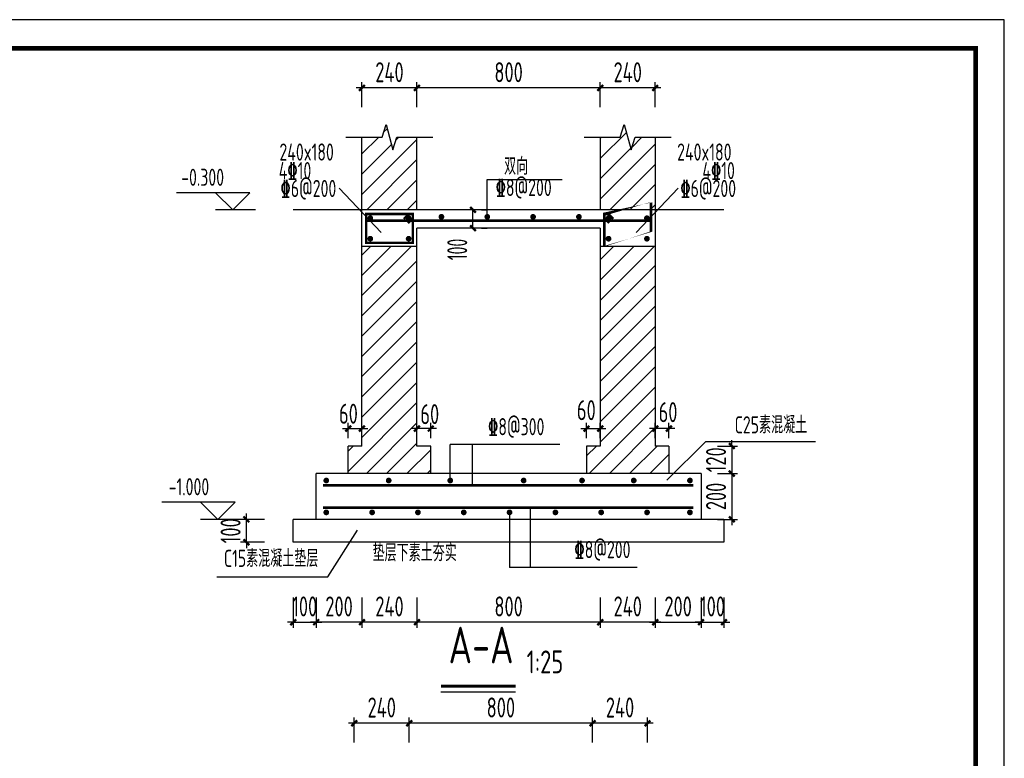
# Model space of a CAD drawing. Extents: x 4550910 to 19796140, y 148416 to 4611575.
# Tile 12 of 49: x 9756121 to 9773311, y 2021398 to 2034292. Entities that reach past the tile are written whole.
import ezdxf
from ezdxf.enums import TextEntityAlignment as Align

# ---------------------------------------------------------------- set-up
doc = ezdxf.new("R2010")
doc.units = 0
doc.header["$LTSCALE"] = 1000
doc.layers.get('0').update_dxf_attribs({"linetype": 'CONTINUOUS'})
doc.layers.get('Defpoints').update_dxf_attribs({"linetype": 'CONTINUOUS'})
for name, color, linetype in [('DIM', 3, 'CONTINUOUS'), ('NUM', 7, 'CONTINUOUS'), ('PUB_DIM', 94, 'CONTINUOUS'), ('PUB_HATCH', 8, 'CONTINUOUS'), ('REIN', 1, 'CONTINUOUS'), ('TEXT', 7, 'CONTINUOUS'), ('THIN', 7, 'CONTINUOUS'), ('图框', 7, 'CONTINUOUS')]:
    doc.layers.add(name, color=color, linetype=linetype)
doc.styles.add('DIM_FONT', font='tssdeng2.shx', dxfattribs={"width": 0.6, "bigfont": 'hztxt.shx'})
doc.styles.add('TSSD_Dimension', font='Tssdeng.shx', dxfattribs={"width": 0.7, "bigfont": 'hztxt.shx'})
doc.styles.add('TSSD_Label', font='Tssdeng.shx', dxfattribs={"width": 0.7, "bigfont": 'hztxt.shx'})
doc.styles.add('TSSD_Norm', font='Tssdeng.shx', dxfattribs={"bigfont": 'hztxt.shx'})
doc.styles.add('TSSD_Rein', font='Tssdeng.shx', dxfattribs={"width": 0.7, "bigfont": 'hztxt.shx'})
doc.dimstyles.new('_TCH_ARCH&&100', dxfattribs={"dimtxt": 350, "dimasz": 100, "dimexe": 250, "dimexo": 300, "dimgap": 100, "dimtad": 1, "dimdec": 0, "dimzin": 0, "dimdsep": 46, "dimtxsty": 'DIM_FONT', "dimblk": 'ARCHTICK', "dimcen": 0.09, "dimclrt": 7, "dimazin": 2, "dimtfac": 1, "dimtdec": 0, "dimtix": 1, "dimtmove": 2, "dimatfit": 3, "dimfxl": 0, "dimtolj": 1, "dimtzin": 0, "dimarcsym": 0})
doc.dimstyles.new('TSSD_25_100', dxfattribs={"dimtxt": 350, "dimasz": 100, "dimexe": 100, "dimexo": 250, "dimgap": 100, "dimtad": 1, "dimdec": 0, "dimlfac": 0.25, "dimzin": 0, "dimdsep": 46, "dimtxsty": 'TSSD_Dimension', "dimblk": 'ARCHTICK', "dimblk1": 'ARCHTICK', "dimblk2": 'ARCHTICK', "dimcen": 0, "dimdle": 100, "dimclrt": 7, "dimadec": 0, "dimazin": 0, "dimtfac": 1, "dimtdec": 0, "dimtix": 1, "dimtmove": 2, "dimatfit": 3, "dimfxl": 0, "dimtolj": 1, "dimtzin": 0, "dimarcsym": 0})
pattern_1 = [(45, (9521769.678827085, 1922084.448513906), (-176.7767660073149, 176.776766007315), [])]

# ---------------------------------------------------------------- blocks, each defined once
blk = doc.blocks.new('_ArchTick')
at = {"color": 0, "linetype": 'ByBlock', "const_width": 0.4}
blk.add_lwpolyline([(-0.5, -0.5), (0.5, 0.5)], dxfattribs=at)
blk = doc.blocks.new('*D413')
at = {"layer": 'Defpoints', "color": 0, "transparency": 16777216}
for p in [(9766256.620300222, 2024456.914567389), (9767216.620300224, 2024456.914567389), (9766256.620300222, 2023774.052916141)]:
    blk.add_point(p, dxfattribs=at)
at = {"layer": 'DIM', "color": 0, "lineweight": -2, "transparency": 16777216}
for p, q in [((9766256.620300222, 2024206.914567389), (9766256.620300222, 2023674.052916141)), ((9767216.620300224, 2024206.914567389), (9767216.620300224, 2023674.052916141)), ((9767316.620300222, 2023774.052916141), (9766156.620300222, 2023774.052916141))]:
    blk.add_line(p, q, dxfattribs=at)
at = {"layer": 'DIM', "color": 0, "lineweight": -2, "transparency": 16777216, "xscale": 100, "yscale": 100, "zscale": 100, "rotation": 180}
blk.add_blockref('_ArchTick', (9766256.620300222, 2023774.052916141), dxfattribs=at)
at = {"layer": 'DIM', "color": 0, "lineweight": -2, "transparency": 16777216, "xscale": 100, "yscale": 100, "zscale": 100}
blk.add_blockref('_ArchTick', (9767216.620300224, 2023774.052916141), dxfattribs=at)
at = {"layer": 'DIM', "color": 7, "transparency": 16777216, "insert": (9766736.62030022, 2024049.052916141), "char_height": 350, "attachment_point": 5, "style": 'TSSD_Dimension'}
blk.add_mtext('\\A1;240', dxfattribs=at)
blk = doc.blocks.new('*D414')
at = {"layer": 'Defpoints', "color": 0, "transparency": 16777216}
for p in [(9763056.620300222, 2024456.914567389), (9766256.620300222, 2024456.914567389), (9763056.620300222, 2023774.052916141)]:
    blk.add_point(p, dxfattribs=at)
at = {"layer": 'DIM', "color": 0, "lineweight": -2, "transparency": 16777216}
for p, q in [((9763056.620300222, 2024206.914567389), (9763056.620300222, 2023674.052916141)), ((9766256.620300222, 2024206.914567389), (9766256.620300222, 2023674.052916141)), ((9766356.62030022, 2023774.052916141), (9762956.620300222, 2023774.052916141))]:
    blk.add_line(p, q, dxfattribs=at)
at = {"layer": 'DIM', "color": 0, "lineweight": -2, "transparency": 16777216, "xscale": 100, "yscale": 100, "zscale": 100, "rotation": 180}
blk.add_blockref('_ArchTick', (9763056.620300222, 2023774.052916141), dxfattribs=at)
at = {"layer": 'DIM', "color": 0, "lineweight": -2, "transparency": 16777216, "xscale": 100, "yscale": 100, "zscale": 100}
blk.add_blockref('_ArchTick', (9766256.620300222, 2023774.052916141), dxfattribs=at)
at = {"layer": 'DIM', "color": 7, "transparency": 16777216, "insert": (9764656.620300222, 2024049.052916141), "char_height": 350, "attachment_point": 5, "style": 'TSSD_Dimension'}
blk.add_mtext('\\A1;800', dxfattribs=at)
blk = doc.blocks.new('*D415')
at = {"layer": 'Defpoints', "color": 0, "transparency": 16777216}
for p in [(9762096.620300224, 2024456.914567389), (9763056.620300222, 2024456.914567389), (9762096.620300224, 2023774.052916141)]:
    blk.add_point(p, dxfattribs=at)
at = {"layer": 'DIM', "color": 0, "lineweight": -2, "transparency": 16777216}
for p, q in [((9762096.620300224, 2024206.914567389), (9762096.620300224, 2023674.052916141)), ((9763056.620300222, 2024206.914567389), (9763056.620300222, 2023674.052916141)), ((9763156.620300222, 2023774.052916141), (9761996.620300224, 2023774.052916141))]:
    blk.add_line(p, q, dxfattribs=at)
at = {"layer": 'DIM', "color": 0, "lineweight": -2, "transparency": 16777216, "xscale": 100, "yscale": 100, "zscale": 100, "rotation": 180}
blk.add_blockref('_ArchTick', (9762096.620300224, 2023774.052916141), dxfattribs=at)
at = {"layer": 'DIM', "color": 0, "lineweight": -2, "transparency": 16777216, "xscale": 100, "yscale": 100, "zscale": 100}
blk.add_blockref('_ArchTick', (9763056.620300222, 2023774.052916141), dxfattribs=at)
at = {"layer": 'DIM', "color": 7, "transparency": 16777216, "insert": (9762576.620300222, 2024049.052916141), "char_height": 350, "attachment_point": 5, "style": 'TSSD_Dimension'}
blk.add_mtext('\\A1;240', dxfattribs=at)
blk = doc.blocks.new('*D416')
at = {"layer": 'Defpoints', "color": 0, "transparency": 16777216}
for p in [(9761296.620300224, 2024456.914567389), (9762096.620300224, 2024456.914567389), (9761296.620300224, 2023774.052916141)]:
    blk.add_point(p, dxfattribs=at)
at = {"layer": 'DIM', "color": 0, "lineweight": -2, "transparency": 16777216}
for p, q in [((9761296.620300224, 2024206.914567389), (9761296.620300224, 2023674.052916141)), ((9762096.620300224, 2024206.914567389), (9762096.620300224, 2023674.052916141)), ((9762196.620300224, 2023774.052916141), (9761196.620300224, 2023774.052916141))]:
    blk.add_line(p, q, dxfattribs=at)
at = {"layer": 'DIM', "color": 0, "lineweight": -2, "transparency": 16777216, "xscale": 100, "yscale": 100, "zscale": 100, "rotation": 180}
blk.add_blockref('_ArchTick', (9761296.620300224, 2023774.052916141), dxfattribs=at)
at = {"layer": 'DIM', "color": 0, "lineweight": -2, "transparency": 16777216, "xscale": 100, "yscale": 100, "zscale": 100}
blk.add_blockref('_ArchTick', (9762096.620300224, 2023774.052916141), dxfattribs=at)
at = {"layer": 'DIM', "color": 7, "transparency": 16777216, "insert": (9761696.620300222, 2024049.052916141), "char_height": 350, "attachment_point": 5, "style": 'TSSD_Dimension'}
blk.add_mtext('\\A1;200', dxfattribs=at)
blk = doc.blocks.new('*D417')
at = {"layer": 'Defpoints', "color": 0, "transparency": 16777216}
for p in [(9767216.620300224, 2024456.914567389), (9768016.620300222, 2024456.914567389), (9768016.620300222, 2023774.052916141)]:
    blk.add_point(p, dxfattribs=at)
at = {"layer": 'DIM', "color": 0, "lineweight": -2, "transparency": 16777216}
for p, q in [((9767216.620300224, 2024206.914567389), (9767216.620300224, 2023674.052916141)), ((9768016.620300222, 2024206.914567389), (9768016.620300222, 2023674.052916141)), ((9767116.620300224, 2023774.052916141), (9768116.620300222, 2023774.052916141))]:
    blk.add_line(p, q, dxfattribs=at)
at = {"layer": 'DIM', "color": 0, "lineweight": -2, "transparency": 16777216, "xscale": 100, "yscale": 100, "zscale": 100, "rotation": 180}
blk.add_blockref('_ArchTick', (9767216.620300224, 2023774.052916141), dxfattribs=at)
at = {"layer": 'DIM', "color": 0, "lineweight": -2, "transparency": 16777216, "xscale": 100, "yscale": 100, "zscale": 100}
blk.add_blockref('_ArchTick', (9768016.620300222, 2023774.052916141), dxfattribs=at)
at = {"layer": 'DIM', "color": 7, "transparency": 16777216, "insert": (9767616.620300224, 2024049.052916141), "char_height": 350, "attachment_point": 5, "style": 'TSSD_Dimension'}
blk.add_mtext('\\A1;200', dxfattribs=at)
blk = doc.blocks.new('*D418')
at = {"layer": 'Defpoints', "color": 0, "transparency": 16777216}
for p in [(9760077.706258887, 2025569.502065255), (9760646.912912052, 2025569.502065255), (9760646.912912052, 2025169.502065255)]:
    blk.add_point(p, dxfattribs=at)
at = {"layer": 'DIM', "color": 0, "lineweight": -2, "transparency": 16777216}
for p, q in [((9760077.706258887, 2025569.502065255), (9760077.706258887, 2025669.502065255)), ((9760396.912912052, 2025569.502065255), (9759977.706258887, 2025569.502065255)), ((9760077.706258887, 2025169.502065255), (9760077.706258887, 2025569.502065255)), ((9760396.912912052, 2025169.502065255), (9759977.706258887, 2025169.502065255)), ((9760077.706258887, 2025169.502065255), (9760077.706258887, 2025069.502065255))]:
    blk.add_line(p, q, dxfattribs=at)
at = {"layer": 'DIM', "color": 0, "lineweight": -2, "transparency": 16777216, "xscale": 100, "yscale": 100, "zscale": 100}
for p, rotation in [((9760077.706258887, 2025569.502065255), 270), ((9760077.706258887, 2025169.502065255), 90)]:
    blk.add_blockref('_ArchTick', p, dxfattribs=dict(at, rotation=rotation))
at = {"layer": 'DIM', "color": 7, "transparency": 16777216, "insert": (9759802.706258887, 2025369.502065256), "char_height": 350, "attachment_point": 5, "rotation": 90, "style": 'TSSD_Dimension'}
blk.add_mtext('\\A1;100', dxfattribs=at)
blk = doc.blocks.new('*D419')
at = {"layer": 'Defpoints', "color": 0, "transparency": 16777216}
for p in [(9767216.620300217, 2027153.915206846), (9767216.620300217, 2026735.832833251), (9767456.62030022, 2026735.832833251)]:
    blk.add_point(p, dxfattribs=at)
at = {"layer": 'DIM', "color": 0, "lineweight": -2, "transparency": 16777216}
for p, q in [((9767556.62030022, 2027153.915206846), (9767116.620300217, 2027153.915206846)), ((9767216.620300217, 2026985.832833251), (9767216.620300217, 2027253.915206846)), ((9767456.62030022, 2026985.832833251), (9767456.62030022, 2027253.915206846))]:
    blk.add_line(p, q, dxfattribs=at)
at = {"layer": 'DIM', "color": 0, "lineweight": -2, "transparency": 16777216, "xscale": 100, "yscale": 100, "zscale": 100, "rotation": 180}
blk.add_blockref('_ArchTick', (9767216.620300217, 2027153.915206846), dxfattribs=at)
at = {"layer": 'DIM', "color": 0, "lineweight": -2, "transparency": 16777216, "xscale": 100, "yscale": 100, "zscale": 100}
blk.add_blockref('_ArchTick', (9767456.62030022, 2027153.915206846), dxfattribs=at)
at = {"layer": 'DIM', "color": 7, "transparency": 16777216, "insert": (9767440.113431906, 2027440.931145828), "char_height": 350, "attachment_point": 5, "style": 'TSSD_Dimension'}
blk.add_mtext('\\A1;60', dxfattribs=at)
blk = doc.blocks.new('*D420')
at = {"layer": 'Defpoints', "color": 0, "transparency": 16777216}
for p in [(9766256.620300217, 2027153.915206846), (9766016.620300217, 2026735.832833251), (9766256.620300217, 2026735.832833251)]:
    blk.add_point(p, dxfattribs=at)
at = {"layer": 'DIM', "color": 0, "lineweight": -2, "transparency": 16777216}
for p, q in [((9765916.62030022, 2027153.915206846), (9766356.620300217, 2027153.915206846)), ((9766016.620300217, 2026985.832833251), (9766016.620300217, 2027253.915206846)), ((9766256.620300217, 2026985.832833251), (9766256.620300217, 2027253.915206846))]:
    blk.add_line(p, q, dxfattribs=at)
at = {"layer": 'DIM', "color": 0, "lineweight": -2, "transparency": 16777216, "xscale": 100, "yscale": 100, "zscale": 100, "rotation": 180}
blk.add_blockref('_ArchTick', (9766016.620300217, 2027153.915206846), dxfattribs=at)
at = {"layer": 'DIM', "color": 0, "lineweight": -2, "transparency": 16777216, "xscale": 100, "yscale": 100, "zscale": 100}
blk.add_blockref('_ArchTick', (9766256.620300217, 2027153.915206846), dxfattribs=at)
at = {"layer": 'DIM', "color": 7, "transparency": 16777216, "insert": (9766013.512638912, 2027476.042361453), "char_height": 350, "attachment_point": 5, "style": 'TSSD_Dimension'}
blk.add_mtext('\\A1;60', dxfattribs=at)
blk = doc.blocks.new('*D421')
at = {"layer": 'Defpoints', "color": 0, "transparency": 16777216}
for p in [(9762096.62030022, 2027153.915206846), (9761856.62030022, 2026735.832833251), (9762096.62030022, 2026735.832833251)]:
    blk.add_point(p, dxfattribs=at)
at = {"layer": 'DIM', "color": 0, "lineweight": -2, "transparency": 16777216}
for p, q in [((9761756.620300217, 2027153.915206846), (9762196.62030022, 2027153.915206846)), ((9761856.62030022, 2026985.832833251), (9761856.62030022, 2027253.915206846)), ((9762096.62030022, 2026985.832833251), (9762096.62030022, 2027253.915206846))]:
    blk.add_line(p, q, dxfattribs=at)
at = {"layer": 'DIM', "color": 0, "lineweight": -2, "transparency": 16777216, "xscale": 100, "yscale": 100, "zscale": 100, "rotation": 180}
blk.add_blockref('_ArchTick', (9761856.62030022, 2027153.915206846), dxfattribs=at)
at = {"layer": 'DIM', "color": 0, "lineweight": -2, "transparency": 16777216, "xscale": 100, "yscale": 100, "zscale": 100}
blk.add_blockref('_ArchTick', (9762096.62030022, 2027153.915206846), dxfattribs=at)
at = {"layer": 'DIM', "color": 7, "transparency": 16777216, "insert": (9761860.08456468, 2027413.196305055), "char_height": 350, "attachment_point": 5, "style": 'TSSD_Dimension'}
blk.add_mtext('\\A1;60', dxfattribs=at)
blk = doc.blocks.new('*D422')
at = {"layer": 'Defpoints', "color": 0, "transparency": 16777216}
for p in [(9763056.620300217, 2027153.915206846), (9763056.620300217, 2026735.832833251), (9763296.620300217, 2026735.832833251)]:
    blk.add_point(p, dxfattribs=at)
at = {"layer": 'DIM', "color": 0, "lineweight": -2, "transparency": 16777216}
for p, q in [((9763396.62030022, 2027153.915206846), (9762956.620300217, 2027153.915206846)), ((9763056.620300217, 2026985.832833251), (9763056.620300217, 2027253.915206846)), ((9763296.620300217, 2026985.832833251), (9763296.620300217, 2027253.915206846))]:
    blk.add_line(p, q, dxfattribs=at)
at = {"layer": 'DIM', "color": 0, "lineweight": -2, "transparency": 16777216, "xscale": 100, "yscale": 100, "zscale": 100, "rotation": 180}
blk.add_blockref('_ArchTick', (9763056.620300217, 2027153.915206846), dxfattribs=at)
at = {"layer": 'DIM', "color": 0, "lineweight": -2, "transparency": 16777216, "xscale": 100, "yscale": 100, "zscale": 100}
blk.add_blockref('_ArchTick', (9763296.620300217, 2027153.915206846), dxfattribs=at)
at = {"layer": 'DIM', "color": 7, "transparency": 16777216, "insert": (9763280.1563553, 2027406.013018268), "char_height": 350, "attachment_point": 5, "style": 'TSSD_Dimension'}
blk.add_mtext('\\A1;60', dxfattribs=at)
blk = doc.blocks.new('*D423')
at = {"layer": 'Defpoints', "color": 0, "transparency": 16777216}
for p in [(9766256.620300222, 2033100.451717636), (9766256.620300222, 2032514.73498157), (9767216.62030022, 2032514.73498157)]:
    blk.add_point(p, dxfattribs=at)
at = {"layer": 'DIM', "color": 0, "lineweight": -2, "transparency": 16777216}
for p, q in [((9766256.620300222, 2032764.73498157), (9766256.620300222, 2033200.451717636)), ((9767216.62030022, 2032764.73498157), (9767216.62030022, 2033200.451717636)), ((9767316.62030022, 2033100.451717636), (9766156.62030022, 2033100.451717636))]:
    blk.add_line(p, q, dxfattribs=at)
at = {"layer": 'DIM', "color": 0, "lineweight": -2, "transparency": 16777216, "xscale": 100, "yscale": 100, "zscale": 100, "rotation": 180}
blk.add_blockref('_ArchTick', (9766256.620300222, 2033100.451717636), dxfattribs=at)
at = {"layer": 'DIM', "color": 0, "lineweight": -2, "transparency": 16777216, "xscale": 100, "yscale": 100, "zscale": 100}
blk.add_blockref('_ArchTick', (9767216.62030022, 2033100.451717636), dxfattribs=at)
at = {"layer": 'DIM', "color": 7, "transparency": 16777216, "insert": (9766736.62030022, 2033375.451717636), "char_height": 350, "attachment_point": 5, "style": 'TSSD_Dimension'}
blk.add_mtext('\\A1;240', dxfattribs=at)
blk = doc.blocks.new('*D424')
at = {"layer": 'Defpoints', "color": 0, "transparency": 16777216}
for p in [(9763056.620300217, 2033100.451717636), (9763056.620300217, 2032514.73498157), (9766256.620300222, 2032514.73498157)]:
    blk.add_point(p, dxfattribs=at)
at = {"layer": 'DIM', "color": 0, "lineweight": -2, "transparency": 16777216}
for p, q in [((9763056.620300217, 2032764.73498157), (9763056.620300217, 2033200.451717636)), ((9766256.620300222, 2032764.73498157), (9766256.620300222, 2033200.451717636)), ((9766356.62030022, 2033100.451717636), (9762956.62030022, 2033100.451717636))]:
    blk.add_line(p, q, dxfattribs=at)
at = {"layer": 'DIM', "color": 0, "lineweight": -2, "transparency": 16777216, "xscale": 100, "yscale": 100, "zscale": 100, "rotation": 180}
blk.add_blockref('_ArchTick', (9763056.620300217, 2033100.451717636), dxfattribs=at)
at = {"layer": 'DIM', "color": 0, "lineweight": -2, "transparency": 16777216, "xscale": 100, "yscale": 100, "zscale": 100}
blk.add_blockref('_ArchTick', (9766256.620300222, 2033100.451717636), dxfattribs=at)
at = {"layer": 'DIM', "color": 7, "transparency": 16777216, "insert": (9764656.620300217, 2033375.451717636), "char_height": 350, "attachment_point": 5, "style": 'TSSD_Dimension'}
blk.add_mtext('\\A1;800', dxfattribs=at)
blk = doc.blocks.new('*D425')
at = {"layer": 'Defpoints', "color": 0, "transparency": 16777216}
for p in [(9762096.62030022, 2033100.451717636), (9762096.62030022, 2032514.73498157), (9763056.620300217, 2032514.73498157)]:
    blk.add_point(p, dxfattribs=at)
at = {"layer": 'DIM', "color": 0, "lineweight": -2, "transparency": 16777216}
for p, q in [((9762096.62030022, 2032764.73498157), (9762096.62030022, 2033200.451717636)), ((9763056.620300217, 2032764.73498157), (9763056.620300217, 2033200.451717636)), ((9763156.62030022, 2033100.451717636), (9761996.620300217, 2033100.451717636))]:
    blk.add_line(p, q, dxfattribs=at)
at = {"layer": 'DIM', "color": 0, "lineweight": -2, "transparency": 16777216, "xscale": 100, "yscale": 100, "zscale": 100, "rotation": 180}
blk.add_blockref('_ArchTick', (9762096.62030022, 2033100.451717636), dxfattribs=at)
at = {"layer": 'DIM', "color": 0, "lineweight": -2, "transparency": 16777216, "xscale": 100, "yscale": 100, "zscale": 100}
blk.add_blockref('_ArchTick', (9763056.620300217, 2033100.451717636), dxfattribs=at)
at = {"layer": 'DIM', "color": 7, "transparency": 16777216, "insert": (9762576.62030022, 2033375.451717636), "char_height": 350, "attachment_point": 5, "style": 'TSSD_Dimension'}
blk.add_mtext('\\A1;240', dxfattribs=at)
blk = doc.blocks.new('*D426')
at = {"layer": 'Defpoints', "color": 0, "transparency": 16777216}
for p in [(9768054.503762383, 2026849.502065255), (9768054.503762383, 2026369.502065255), (9768553.570413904, 2026369.502065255)]:
    blk.add_point(p, dxfattribs=at)
at = {"layer": 'DIM', "color": 0, "lineweight": -2, "transparency": 16777216}
for p, q in [((9768304.503762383, 2026849.502065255), (9768653.570413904, 2026849.502065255)), ((9768553.570413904, 2026849.502065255), (9768553.570413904, 2026949.502065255)), ((9768553.570413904, 2026849.502065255), (9768553.570413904, 2026369.502065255)), ((9768304.503762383, 2026369.502065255), (9768653.570413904, 2026369.502065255)), ((9768553.570413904, 2026369.502065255), (9768553.570413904, 2026269.502065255))]:
    blk.add_line(p, q, dxfattribs=at)
at = {"layer": 'DIM', "color": 0, "lineweight": -2, "transparency": 16777216, "xscale": 100, "yscale": 100, "zscale": 100}
for p, rotation in [((9768553.570413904, 2026849.502065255), 270), ((9768553.570413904, 2026369.502065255), 90)]:
    blk.add_blockref('_ArchTick', p, dxfattribs=dict(at, rotation=rotation))
at = {"layer": 'DIM', "color": 7, "transparency": 16777216, "insert": (9768278.570413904, 2026609.502065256), "char_height": 350, "attachment_point": 5, "rotation": 90, "style": 'TSSD_Dimension'}
blk.add_mtext('\\A1;120', dxfattribs=at)
blk = doc.blocks.new('*D427')
at = {"layer": 'Defpoints', "color": 0, "transparency": 16777216}
for p in [(9768054.503762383, 2026369.502065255), (9768054.503762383, 2025569.502065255), (9768553.570413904, 2025569.502065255)]:
    blk.add_point(p, dxfattribs=at)
at = {"layer": 'DIM', "color": 0, "lineweight": -2, "transparency": 16777216}
for p, q in [((9768553.570413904, 2026469.502065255), (9768553.570413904, 2025469.502065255)), ((9768304.503762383, 2026369.502065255), (9768653.570413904, 2026369.502065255)), ((9768304.503762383, 2025569.502065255), (9768653.570413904, 2025569.502065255))]:
    blk.add_line(p, q, dxfattribs=at)
at = {"layer": 'DIM', "color": 0, "lineweight": -2, "transparency": 16777216, "xscale": 100, "yscale": 100, "zscale": 100}
for p, rotation in [((9768553.570413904, 2026369.502065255), 90), ((9768553.570413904, 2025569.502065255), 270)]:
    blk.add_blockref('_ArchTick', p, dxfattribs=dict(at, rotation=rotation))
at = {"layer": 'DIM', "color": 7, "transparency": 16777216, "insert": (9768278.570413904, 2025969.502065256), "char_height": 350, "attachment_point": 5, "rotation": 90, "style": 'TSSD_Dimension'}
blk.add_mtext('\\A1;200', dxfattribs=at)
blk = doc.blocks.new('*D435')
at = {"layer": 'Defpoints', "color": 0, "transparency": 16777216}
for p in [(9760896.620300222, 2024456.914567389), (9761296.620300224, 2024456.914567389), (9761296.620300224, 2023774.052916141)]:
    blk.add_point(p, dxfattribs=at)
at = {"layer": 'DIM', "color": 0, "lineweight": -2, "transparency": 16777216}
for p, q in [((9760896.620300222, 2024206.914567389), (9760896.620300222, 2023674.052916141)), ((9761296.620300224, 2024206.914567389), (9761296.620300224, 2023674.052916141)), ((9760896.620300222, 2023774.052916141), (9760796.620300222, 2023774.052916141)), ((9760896.620300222, 2023774.052916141), (9761296.620300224, 2023774.052916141)), ((9761296.620300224, 2023774.052916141), (9761396.620300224, 2023774.052916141))]:
    blk.add_line(p, q, dxfattribs=at)
at = {"layer": 'DIM', "color": 0, "lineweight": -2, "transparency": 16777216, "xscale": 100, "yscale": 100, "zscale": 100}
blk.add_blockref('_ArchTick', (9760896.620300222, 2023774.052916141), dxfattribs=at)
at = {"layer": 'DIM', "color": 0, "lineweight": -2, "transparency": 16777216, "xscale": 100, "yscale": 100, "zscale": 100, "rotation": 180}
blk.add_blockref('_ArchTick', (9761296.620300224, 2023774.052916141), dxfattribs=at)
at = {"layer": 'DIM', "color": 7, "transparency": 16777216, "insert": (9761096.620300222, 2024049.052916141), "char_height": 350, "attachment_point": 5, "style": 'TSSD_Dimension'}
blk.add_mtext('\\A1;100', dxfattribs=at)
blk = doc.blocks.new('*D436')
at = {"layer": 'Defpoints', "color": 0, "transparency": 16777216}
for p in [(9768016.620300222, 2024456.914567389), (9768416.620300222, 2024456.914567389), (9768416.620300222, 2023774.052916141)]:
    blk.add_point(p, dxfattribs=at)
at = {"layer": 'DIM', "color": 0, "lineweight": -2, "transparency": 16777216}
for p, q in [((9768016.620300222, 2024206.914567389), (9768016.620300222, 2023674.052916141)), ((9768416.620300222, 2024206.914567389), (9768416.620300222, 2023674.052916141)), ((9768016.620300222, 2023774.052916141), (9767916.620300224, 2023774.052916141)), ((9768016.620300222, 2023774.052916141), (9768416.620300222, 2023774.052916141)), ((9768416.620300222, 2023774.052916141), (9768516.62030022, 2023774.052916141))]:
    blk.add_line(p, q, dxfattribs=at)
at = {"layer": 'DIM', "color": 0, "lineweight": -2, "transparency": 16777216, "xscale": 100, "yscale": 100, "zscale": 100}
blk.add_blockref('_ArchTick', (9768016.620300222, 2023774.052916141), dxfattribs=at)
at = {"layer": 'DIM', "color": 0, "lineweight": -2, "transparency": 16777216, "xscale": 100, "yscale": 100, "zscale": 100, "rotation": 180}
blk.add_blockref('_ArchTick', (9768416.620300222, 2023774.052916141), dxfattribs=at)
at = {"layer": 'DIM', "color": 7, "transparency": 16777216, "insert": (9768216.620300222, 2024049.052916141), "char_height": 350, "attachment_point": 5, "style": 'TSSD_Dimension'}
blk.add_mtext('\\A1;100', dxfattribs=at)
blk = doc.blocks.new('*D406')
at = {"layer": 'Defpoints', "color": 0, "transparency": 16777216}
for p in [(9766121.971145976, 2022010.152886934), (9766121.971145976, 2021424.436150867), (9767081.971145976, 2021424.436150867)]:
    blk.add_point(p, dxfattribs=at)
at = {"layer": 'DIM', "color": 0, "lineweight": -2, "transparency": 16777216}
for p, q in [((9767181.971145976, 2022010.152886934), (9766021.971145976, 2022010.152886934)), ((9766121.971145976, 2021674.436150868), (9766121.971145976, 2022110.152886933)), ((9767081.971145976, 2021674.436150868), (9767081.971145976, 2022110.152886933))]:
    blk.add_line(p, q, dxfattribs=at)
at = {"layer": 'DIM', "color": 0, "lineweight": -2, "transparency": 16777216, "xscale": 100, "yscale": 100, "zscale": 100, "rotation": 180}
blk.add_blockref('_ArchTick', (9766121.971145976, 2022010.152886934), dxfattribs=at)
at = {"layer": 'DIM', "color": 0, "lineweight": -2, "transparency": 16777216, "xscale": 100, "yscale": 100, "zscale": 100}
blk.add_blockref('_ArchTick', (9767081.971145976, 2022010.152886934), dxfattribs=at)
at = {"layer": 'DIM', "color": 7, "transparency": 16777216, "insert": (9766601.971145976, 2022285.152886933), "char_height": 350, "attachment_point": 5, "style": 'TSSD_Dimension'}
blk.add_mtext('\\A1;240', dxfattribs=at)
blk = doc.blocks.new('*D407')
at = {"layer": 'Defpoints', "color": 0, "transparency": 16777216}
for p in [(9762921.971145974, 2022010.152886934), (9762921.971145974, 2021424.436150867), (9766121.971145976, 2021424.436150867)]:
    blk.add_point(p, dxfattribs=at)
at = {"layer": 'DIM', "color": 0, "lineweight": -2, "transparency": 16777216}
for p, q in [((9766221.971145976, 2022010.152886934), (9762821.971145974, 2022010.152886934)), ((9762921.971145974, 2021674.436150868), (9762921.971145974, 2022110.152886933)), ((9766121.971145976, 2021674.436150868), (9766121.971145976, 2022110.152886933))]:
    blk.add_line(p, q, dxfattribs=at)
at = {"layer": 'DIM', "color": 0, "lineweight": -2, "transparency": 16777216, "xscale": 100, "yscale": 100, "zscale": 100, "rotation": 180}
blk.add_blockref('_ArchTick', (9762921.971145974, 2022010.152886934), dxfattribs=at)
at = {"layer": 'DIM', "color": 0, "lineweight": -2, "transparency": 16777216, "xscale": 100, "yscale": 100, "zscale": 100}
blk.add_blockref('_ArchTick', (9766121.971145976, 2022010.152886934), dxfattribs=at)
at = {"layer": 'DIM', "color": 7, "transparency": 16777216, "insert": (9764521.971145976, 2022285.152886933), "char_height": 350, "attachment_point": 5, "style": 'TSSD_Dimension'}
blk.add_mtext('\\A1;800', dxfattribs=at)
blk = doc.blocks.new('*D408')
at = {"layer": 'Defpoints', "color": 0, "transparency": 16777216}
for p in [(9761961.971145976, 2022010.152886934), (9761961.971145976, 2021424.436150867), (9762921.971145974, 2021424.436150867)]:
    blk.add_point(p, dxfattribs=at)
at = {"layer": 'DIM', "color": 0, "lineweight": -2, "transparency": 16777216}
for p, q in [((9763021.971145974, 2022010.152886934), (9761861.971145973, 2022010.152886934)), ((9761961.971145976, 2021674.436150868), (9761961.971145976, 2022110.152886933)), ((9762921.971145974, 2021674.436150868), (9762921.971145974, 2022110.152886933))]:
    blk.add_line(p, q, dxfattribs=at)
at = {"layer": 'DIM', "color": 0, "lineweight": -2, "transparency": 16777216, "xscale": 100, "yscale": 100, "zscale": 100, "rotation": 180}
blk.add_blockref('_ArchTick', (9761961.971145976, 2022010.152886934), dxfattribs=at)
at = {"layer": 'DIM', "color": 0, "lineweight": -2, "transparency": 16777216, "xscale": 100, "yscale": 100, "zscale": 100}
blk.add_blockref('_ArchTick', (9762921.971145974, 2022010.152886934), dxfattribs=at)
at = {"layer": 'DIM', "color": 7, "transparency": 16777216, "insert": (9762441.971145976, 2022285.152886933), "char_height": 350, "attachment_point": 5, "style": 'TSSD_Dimension'}
blk.add_mtext('\\A1;240', dxfattribs=at)
blk = doc.blocks.new('*D381')
at = {"layer": 'Defpoints', "color": 0, "linetype": 'Continuous', "transparency": 16777216}
for p in [(9763886.020706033, 2030971.588984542), (9764034.786311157, 2030971.588984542), (9763886.020706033, 2030651.588984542)]:
    blk.add_point(p, dxfattribs=at)
at = {"layer": 'PUB_DIM', "color": 0, "linetype": 'Continuous', "lineweight": -2, "transparency": 16777216}
for p, q in [((9764034.786311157, 2030651.588984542), (9764034.786311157, 2030971.588984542)), ((9764186.020706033, 2030971.588984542), (9764284.786311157, 2030971.588984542)), ((9764186.020706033, 2030651.588984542), (9764284.786311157, 2030651.588984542))]:
    blk.add_line(p, q, dxfattribs=at)
at = {"layer": 'PUB_DIM', "color": 0, "linetype": 'Continuous', "lineweight": -2, "transparency": 16777216, "xscale": 100, "yscale": 100, "zscale": 100}
for p, rotation in [((9764034.786311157, 2030971.588984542), 90), ((9764034.786311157, 2030651.588984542), 270)]:
    blk.add_blockref('_ArchTick', p, dxfattribs=dict(at, rotation=rotation))
at = {"layer": 'PUB_DIM', "color": 7, "linetype": 'Continuous', "transparency": 16777216, "insert": (9763759.786311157, 2030281.588984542), "char_height": 350, "attachment_point": 5, "rotation": 90, "style": 'DIM_FONT'}
blk.add_mtext('\\A1;100', dxfattribs=at)

msp = doc.modelspace()

# ---------------------------------------------------------------- hatches: boundary and pattern name
at = {"layer": 'PUB_HATCH', "linetype": 'Continuous'}
h = msp.add_hatch(dxfattribs=at)
h.set_pattern_fill('普通砖', color=256, scale=100)
h.set_pattern_definition(pattern_1)
h.paths.add_polyline_path([(9763056.620300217, 2032242.294502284), (9762706.62030022, 2032242.294502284), (9762636.620300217, 2032022.294502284), (9762516.620300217, 2032462.294502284), (9762446.620300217, 2032242.294502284), (9762096.62030022, 2032242.294502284), (9762096.62030022, 2030971.588984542), (9763056.620300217, 2030971.588984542)])
h = msp.add_hatch(dxfattribs=at)
h.set_pattern_fill('普通砖', color=256, scale=100)
h.set_pattern_definition(pattern_1)
h.paths.add_polyline_path([(9767216.62030022, 2032242.294502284), (9766866.620300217, 2032242.294502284), (9766796.62030022, 2032022.294502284), (9766676.620300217, 2032462.294502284), (9766606.62030022, 2032242.294502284), (9766256.620300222, 2032242.294502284), (9766256.620300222, 2030971.588984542), (9767216.62030022, 2030971.588984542)])
h = msp.add_hatch(dxfattribs=at)
h.set_pattern_fill('普通砖', color=256, scale=100)
h.set_pattern_definition(pattern_1)
h.paths.add_polyline_path([(9762096.62030022, 2030331.588984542), (9762096.62030022, 2026849.502065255), (9761856.62030022, 2026849.502065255), (9761856.62030022, 2026369.502065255), (9763296.620300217, 2026369.502065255), (9763296.620300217, 2026849.502065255), (9763056.620300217, 2026849.502065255), (9763056.620300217, 2030331.588984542)])
h = msp.add_hatch(dxfattribs=at)
h.set_pattern_fill('普通砖', color=256, scale=100)
h.set_pattern_definition(pattern_1)
h.paths.add_polyline_path([(9767216.62030022, 2030331.588984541), (9766256.620300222, 2030331.588984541), (9766256.620300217, 2026849.502065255), (9766016.620300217, 2026849.502065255), (9766016.620300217, 2026369.502065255), (9767456.62030022, 2026369.502065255), (9767456.62030022, 2026849.502065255), (9767216.620300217, 2026849.502065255)])

# ---------------------------------------------------------------- linework, layer by layer
for p, q in [((9762096.62030022, 2026849.502065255), (9762096.62030022, 2032242.294502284)), ((9763056.620300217, 2030971.588984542), (9763056.620300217, 2032242.294502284)), ((9766256.620300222, 2032242.294502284), (9766256.620300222, 2030971.588984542)), ((9767216.62030022, 2032242.294502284), (9767216.620300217, 2026849.502065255)), ((9765592.969953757, 2031497.413870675), (9764276.559507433, 2031497.413870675)), ((9764276.559507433, 2031497.413870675), (9764276.559507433, 2030868.982477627)), ((9767216.62030022, 2030971.588984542), (9762096.62030022, 2030971.588984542)), ((9763056.620300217, 2026849.502065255), (9763056.620300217, 2030651.588984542)), ((9766256.620300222, 2030651.588984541), (9763056.620300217, 2030651.588984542)), ((9766256.620300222, 2030651.588984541), (9766256.620300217, 2026849.502065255)), ((9763056.620300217, 2030331.588984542), (9762096.62030022, 2030331.588984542)), ((9767216.62030022, 2030331.588984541), (9766256.620300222, 2030331.588984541)), ((9761856.62030022, 2026369.502065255), (9761856.62030022, 2026849.502065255)), ((9762096.62030022, 2026849.502065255), (9761856.62030022, 2026849.502065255)), ((9763296.620300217, 2026849.502065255), (9763056.620300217, 2026849.502065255)), ((9763296.620300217, 2026369.502065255), (9763296.620300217, 2026849.502065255)), ((9765550.3325147, 2026876.586516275), (9763637.243214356, 2026876.586516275)), ((9763637.243214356, 2026247.539865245), (9763637.243214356, 2026876.586516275)), ((9764028.272587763, 2026165.143568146), (9764028.272587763, 2026876.586516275)), ((9766016.620300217, 2026849.502065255), (9766016.620300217, 2026369.502065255)), ((9766256.620300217, 2026849.502065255), (9766016.620300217, 2026849.502065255)), ((9767456.62030022, 2026849.502065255), (9767216.620300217, 2026849.502065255)), ((9768101.334584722, 2026930.645664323), (9767418.18457696, 2026253.196182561)), ((9767456.62030022, 2026849.502065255), (9767456.62030022, 2026369.502065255)), ((9761296.62030022, 2025569.502065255), (9761296.620300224, 2026369.502065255)), ((9768016.62030022, 2026369.502065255), (9761296.62030022, 2026369.502065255)), ((9768016.62030022, 2026369.502065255), (9768016.62030022, 2025569.502065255)), ((9765032.00895558, 2025773.860562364), (9765032.00895558, 2024731.184541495)), ((9764673.531372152, 2025691.464265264), (9764673.531372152, 2024731.184541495)), ((9760896.620300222, 2025169.502065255), (9760896.62030022, 2025569.502065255)), ((9768416.620300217, 2025569.502065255), (9760896.62030022, 2025569.502065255)), ((9768416.620300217, 2025569.502065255), (9768416.620300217, 2025169.502065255)), ((9761500.515259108, 2024566.24002848), (9762020.854313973, 2025378.265755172)), ((9768416.620300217, 2025169.502065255), (9760896.62030022, 2025169.502065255)), ((9766902.162117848, 2024731.184541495), (9764673.531372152, 2024731.184541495)), ((9759561.71572372, 2024566.24002848), (9761500.515259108, 2024566.24002848))]:
    msp.add_line(p, q)
at = {"linetype": 'Continuous'}
for p, q in [((9761696.731040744, 2031351.833334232), (9762431.686439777, 2030575.359236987)), ((9767616.509559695, 2031351.833334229), (9766881.55416066, 2030575.359236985))]:
    msp.add_line(p, q, dxfattribs=at)
at = {"color": 2}
for p, q in [((9762096.620300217, 2030971.588984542), (9760896.62030022, 2030971.588984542)), ((9766256.620300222, 2030971.588984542), (9763056.620300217, 2030971.588984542)), ((9768416.620300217, 2030971.588984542), (9767216.62030022, 2030971.588984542))]:
    msp.add_line(p, q, dxfattribs=at)
at = {"const_width": 45}
for points in [[(9761416.425983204, 2026165.143568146), (9767879.875173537, 2026165.143568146)], [(9761416.425983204, 2025773.860562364), (9767879.875173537, 2025773.860562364)]]:
    msp.add_lwpolyline(points, dxfattribs=at)
at = {"layer": 'NUM', "color": 0, "const_width": 50}
msp.add_lwpolyline([(9763475.068104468, 2022656.413701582), (9764777.18679104, 2022656.413701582)], dxfattribs=at)
at = {"layer": 'NUM', "color": 0}
msp.add_lwpolyline([(9763475.068104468, 2022556.413701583), (9764777.18679104, 2022556.413701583)], dxfattribs=at)
at = {"layer": 'REIN', "const_width": 44.9999988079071}
for points in [[(9762899.267483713, 2030743.525489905), (9762984.12030083, 2030828.378307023), (9762984.12030083, 2030899.088985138), (9762169.120299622, 2030899.088985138), (9762169.120299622, 2030396.211573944), (9762984.12030083, 2030396.211573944), (9762984.12030083, 2030899.088985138), (9762913.4096227, 2030899.088985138), (9762828.55680558, 2030814.23616802)], [(9766413.973116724, 2030743.525489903), (9766329.120299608, 2030828.378307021), (9766329.120299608, 2030899.088985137), (9767144.120300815, 2030899.088985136), (9767144.120300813, 2030396.211573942), (9766329.120299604, 2030396.211573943), (9766329.120299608, 2030899.088985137), (9766399.83097774, 2030899.088985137), (9766484.683794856, 2030814.236168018)], [(9762155.756392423, 2030784.790405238), (9767140.924239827, 2030784.790405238)]]:
    msp.add_lwpolyline(points, dxfattribs=at)
at = {"layer": 'REIN', "const_width": 50}
for points in [[(9762241.620299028, 2030851.588985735, 1), (9762241.620299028, 2030801.588985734, 1)], [(9762911.620301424, 2030851.588985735, 1), (9762911.620301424, 2030801.588985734, 1)], [(9763484.554677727, 2030875.842750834, 1), (9763484.554677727, 2030825.842750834, 1)], [(9764284.554677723, 2030875.842750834, 1), (9764284.554677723, 2030825.842750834, 1)], [(9765084.554677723, 2030875.842750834, 1), (9765084.554677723, 2030825.842750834, 1)], [(9765884.554677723, 2030875.842750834, 1), (9765884.554677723, 2030825.842750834, 1)], [(9766401.620299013, 2030851.588985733, -1), (9766401.620299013, 2030801.588985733, -1)], [(9767071.620301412, 2030851.588985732, -1), (9767071.620301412, 2030801.588985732, -1)], [(9762241.620299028, 2030493.711573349, 1), (9762241.620299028, 2030443.711573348, 1)], [(9762911.620301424, 2030493.711573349, 1), (9762911.620301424, 2030443.711573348, 1)], [(9766401.62029901, 2030493.711573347, -1), (9766401.62029901, 2030443.711573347, -1)], [(9767071.620301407, 2030493.711573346, -1), (9767071.620301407, 2030443.711573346, -1)], [(9761473.531372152, 2026222.539865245, -1), (9761473.531372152, 2026272.539865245, -1)], [(9762563.320716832, 2026222.539865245, -1), (9762563.320716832, 2026272.539865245, -1)], [(9763637.243214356, 2026222.539865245, -1), (9763637.243214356, 2026272.539865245, -1)], [(9764919.123536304, 2026222.539865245, -1), (9764919.123536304, 2026272.539865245, -1)], [(9765938.519936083, 2026222.539865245, -1), (9765938.519936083, 2026272.539865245, -1)], [(9766841.33445688, 2026222.539865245, -1), (9766841.33445688, 2026272.539865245, -1)], [(9767822.769784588, 2026222.539865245, 1), (9767822.769784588, 2026272.539865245, 1)], [(9761473.531372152, 2025716.464265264, 1), (9761473.531372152, 2025666.464265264, 1)], [(9762273.531372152, 2025716.464265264, 1), (9762273.531372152, 2025666.464265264, 1)], [(9763073.531372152, 2025716.464265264, 1), (9763073.531372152, 2025666.464265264, 1)], [(9763873.531372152, 2025716.464265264, 1), (9763873.531372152, 2025666.464265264, 1)], [(9764673.531372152, 2025716.464265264, 1), (9764673.531372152, 2025666.464265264, 1)], [(9765473.531372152, 2025716.464265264, 1), (9765473.531372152, 2025666.464265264, 1)], [(9766273.531372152, 2025716.464265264, 1), (9766273.531372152, 2025666.464265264, 1)], [(9767073.531372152, 2025716.464265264, 1), (9767073.531372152, 2025666.464265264, 1)], [(9767822.769784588, 2025716.464265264, -1), (9767822.769784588, 2025666.464265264, -1)]]:
    msp.add_lwpolyline(points, format="xyb", close=True, dxfattribs=at)
at = {"layer": 'THIN'}
for p, q in [((9759539.64754375, 2031271.588984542), (9758861.186005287, 2031271.588984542)), ((9759839.647543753, 2030971.588984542), (9759539.64754375, 2031271.588984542)), ((9760139.64754375, 2031271.588984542), (9759539.64754375, 2031271.588984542)), ((9759839.647543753, 2030971.588984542), (9760139.64754375, 2031271.588984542)), ((9760237.068615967, 2030971.588984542), (9759539.64754375, 2030971.588984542)), ((9768101.334584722, 2026930.645664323), (9770015.146566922, 2026930.645664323)), ((9759280.285186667, 2025869.502065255), (9758601.823648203, 2025869.502065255)), ((9759580.285186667, 2025569.502065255), (9759280.285186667, 2025869.502065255)), ((9759880.285186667, 2025869.502065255), (9759280.285186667, 2025869.502065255)), ((9759580.285186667, 2025569.502065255), (9759880.285186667, 2025869.502065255)), ((9759977.706258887, 2025569.502065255), (9759280.285186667, 2025569.502065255))]:
    msp.add_line(p, q, dxfattribs=at)
for points in [[(9761816.62030022, 2032242.294502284), (9762446.620300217, 2032242.294502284), (9762516.620300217, 2032462.294502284), (9762636.620300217, 2032022.294502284), (9762706.62030022, 2032242.294502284), (9763336.620300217, 2032242.294502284)], [(9765976.62030022, 2032242.294502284), (9766606.62030022, 2032242.294502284), (9766676.620300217, 2032462.294502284), (9766796.62030022, 2032022.294502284), (9766866.620300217, 2032242.294502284), (9767496.62030022, 2032242.294502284)]]:
    msp.add_lwpolyline(points, dxfattribs=at)
at = {"layer": '图框', "color": 4}
msp.add_lwpolyline([(9773311.308773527, 2034292.273084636), (9731311.308773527, 2034292.273084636), (9731311.308773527, 2004592.273084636), (9773311.308773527, 2004592.273084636)], close=True, dxfattribs=at)
at = {"layer": '图框', "color": 4, "const_width": 80}
msp.add_lwpolyline([(9733811.308773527, 2005092.273084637), (9772811.308773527, 2005092.273084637), (9772811.308773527, 2033792.273084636), (9733811.308773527, 2033792.273084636)], close=True, dxfattribs=at)

# ---------------------------------------------------------------- texts
at = {"layer": 'NUM', "color": 0, "style": 'TSSD_Norm', "width": 0.75}
for s, height, p in [('A-A', 640, (9763608.10783702, 2022863.761043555)), ('1:25', 400, (9764971.06542264, 2022761.371112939))]:
    msp.add_text(s, height=height, dxfattribs=at).set_placement(p, align=Align.BOTTOM_LEFT)
at = {"layer": 'TEXT', "style": 'TSSD_Rein', "width": 0.7}
for s, p in [('240x180', (9760655.781914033, 2031831.670251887)), ('4%%13210', (9760643.734176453, 2031507.593428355)), ('双向', (9764578.062077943, 2031585.453426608)), ('%%1326@200', (9760673.855128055, 2031195.555645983)), ('%%1328@200', (9764429.29647282, 2031213.229988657))]:
    msp.add_text(s, height=300, dxfattribs=at).set_placement(p)
for s, p in [('240x180', (9767599.381763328, 2031831.670251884)), ('4%%13210', (9768039.506423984, 2031507.593428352)), ('%%1326@200', (9767654.000856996, 2031195.55564598))]:
    msp.add_text(s, height=300, rotation=359.9999999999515, dxfattribs=at).set_placement(p)
at = {"layer": 'TEXT', "style": 'TSSD_Rein', "width": 0.699999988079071}
msp.add_text('C25素混凝土 ', height=300, dxfattribs=at).set_placement((9769996.88550956, 2026979.598870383), align=Align.BOTTOM_RIGHT)
at = {"layer": 'THIN', "style": 'TSSD_Label', "width": 0.7}
for s, p in [('-0.300', (9759688.769712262, 2031301.37620261)), ('%%1328@300', (9765281.65695821, 2026947.255155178)), ('-1.000', (9759429.40735518, 2025899.289283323)), ('C15素混凝土垫层', (9761335.158521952, 2024648.787825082)), ('垫层下素土夯实', (9763752.281305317, 2024746.556518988)), ('%%1328@200', (9766785.07255746, 2024801.853180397))]:
    msp.add_text(s, height=300, dxfattribs=at).set_placement(p, align=Align.BOTTOM_RIGHT)

# ---------------------------------------------------------------- dimensions: what is measured, and where the dimension line sits
at = {"layer": 'DIM'}
for base, p1, p2, picture, middle in [((9762096.62030022, 2033100.451717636), (9763056.620300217, 2032514.73498157), (9762096.62030022, 2032514.73498157), '*D425', (9762576.62030022, 2033375.451717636)), ((9763056.620300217, 2033100.451717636), (9766256.620300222, 2032514.73498157), (9763056.620300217, 2032514.73498157), '*D424', (9764656.620300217, 2033375.451717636)), ((9766256.620300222, 2033100.451717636), (9767216.62030022, 2032514.73498157), (9766256.620300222, 2032514.73498157), '*D423', (9766736.62030022, 2033375.451717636)), ((9761296.620300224, 2023774.052916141), (9762096.620300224, 2024456.914567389), (9761296.620300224, 2024456.914567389), '*D416', (9761696.620300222, 2024049.052916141)), ((9762096.620300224, 2023774.052916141), (9763056.620300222, 2024456.914567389), (9762096.620300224, 2024456.914567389), '*D415', (9762576.620300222, 2024049.052916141)), ((9763056.620300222, 2023774.052916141), (9766256.620300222, 2024456.914567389), (9763056.620300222, 2024456.914567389), '*D414', (9764656.620300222, 2024049.052916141)), ((9766256.620300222, 2023774.052916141), (9767216.620300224, 2024456.914567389), (9766256.620300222, 2024456.914567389), '*D413', (9766736.62030022, 2024049.052916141)), ((9761961.971145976, 2022010.152886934), (9762921.971145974, 2021424.436150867), (9761961.971145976, 2021424.436150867), '*D408', (9762441.971145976, 2022285.152886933)), ((9762921.971145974, 2022010.152886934), (9766121.971145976, 2021424.436150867), (9762921.971145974, 2021424.436150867), '*D407', (9764521.971145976, 2022285.152886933)), ((9766121.971145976, 2022010.152886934), (9767081.971145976, 2021424.436150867), (9766121.971145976, 2021424.436150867), '*D406', (9766601.971145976, 2022285.152886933))]:
    dim = msp.add_linear_dim(base=base, p1=p1, p2=p2, dimstyle='TSSD_25_100', dxfattribs=at)
    dim.commit()
    dim.dimension.update_dxf_attribs({"geometry": picture, "text_midpoint": middle})
for base, p1, p2, picture, middle in [((9766256.620300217, 2027153.915206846), (9766016.620300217, 2026735.832833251), (9766256.620300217, 2026735.832833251), '*D420', (9766013.512638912, 2027476.042361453)), ((9762096.62030022, 2027153.915206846), (9761856.62030022, 2026735.832833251), (9762096.62030022, 2026735.832833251), '*D421', (9761860.08456468, 2027413.196305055))]:
    dim = msp.add_linear_dim(base=base, p1=p1, p2=p2, angle=180, dimstyle='TSSD_25_100', dxfattribs=at)
    dim.commit()
    dim.dimension.update_dxf_attribs({"geometry": picture, "text_midpoint": middle, "dimtype": 128})
for base, p1, p2, picture, middle in [((9767216.620300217, 2027153.915206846), (9767456.62030022, 2026735.832833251), (9767216.620300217, 2026735.832833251), '*D419', (9767440.113431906, 2027440.931145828)), ((9763056.620300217, 2027153.915206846), (9763296.620300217, 2026735.832833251), (9763056.620300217, 2026735.832833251), '*D422', (9763280.1563553, 2027406.013018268))]:
    dim = msp.add_linear_dim(base=base, p1=p1, p2=p2, dimstyle='TSSD_25_100', dxfattribs=at)
    dim.commit()
    dim.dimension.update_dxf_attribs({"geometry": picture, "text_midpoint": middle, "dimtype": 128})
for base, p1, p2, angle, picture, middle in [((9768553.570413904, 2026369.502065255), (9768054.503762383, 2026849.502065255), (9768054.503762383, 2026369.502065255), 90, '*D426', (9768278.570413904, 2026609.502065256)), ((9768553.570413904, 2025569.502065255), (9768054.503762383, 2026369.502065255), (9768054.503762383, 2025569.502065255), 90, '*D427', (9768278.570413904, 2025969.502065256)), ((9760077.706258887, 2025569.502065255), (9760646.912912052, 2025169.502065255), (9760646.912912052, 2025569.502065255), 270, '*D418', (9759802.706258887, 2025369.502065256)), ((9761296.620300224, 2023774.052916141), (9760896.620300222, 2024456.914567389), (9761296.620300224, 2024456.914567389), 180, '*D435', (9761096.620300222, 2024049.052916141)), ((9768016.620300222, 2023774.052916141), (9767216.620300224, 2024456.914567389), (9768016.620300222, 2024456.914567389), 180, '*D417', (9767616.620300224, 2024049.052916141)), ((9768416.620300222, 2023774.052916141), (9768016.620300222, 2024456.914567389), (9768416.620300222, 2024456.914567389), 180, '*D436', (9768216.620300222, 2024049.052916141))]:
    dim = msp.add_linear_dim(base=base, p1=p1, p2=p2, angle=angle, dimstyle='TSSD_25_100', dxfattribs=at)
    dim.commit()
    dim.dimension.update_dxf_attribs({"geometry": picture, "text_midpoint": middle})
at = {"layer": 'PUB_DIM', "linetype": 'Continuous'}
dim = msp.add_linear_dim(base=(9764034.786311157, 2030971.588984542), p1=(9763886.020706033, 2030651.588984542), p2=(9763886.020706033, 2030971.588984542), angle=90, text='100', dimstyle='_TCH_ARCH&&100', dxfattribs=at)
dim.commit()
dim.dimension.update_dxf_attribs({"geometry": '*D381', "text_midpoint": (9763759.786311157, 2030281.588984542), "dimtype": 129})

doc.saveas('drawing.dxf')
